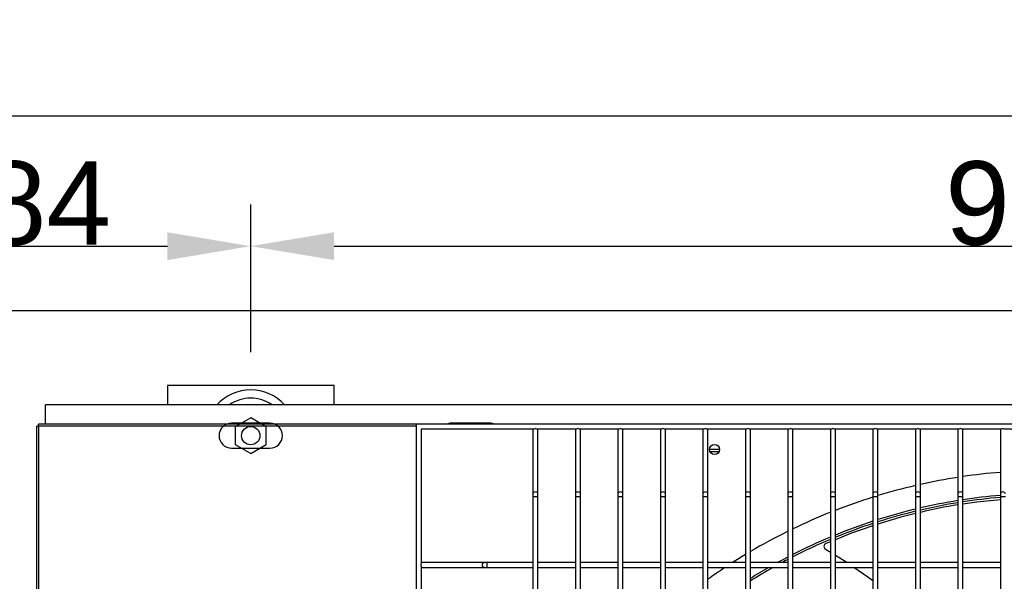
# Model space of a CAD drawing. Extents: x -90708 to 277869, y -117 to 207445.
# Tile 94 of 233: x -85348 to -84757, y 132142 to 132479. Entities that reach past the tile are written whole.
import ezdxf

# ---------------------------------------------------------------- set-up
doc = ezdxf.new("R2010")
doc.units = 0
doc.header["$MEASUREMENT"] = 0
doc.header["$PDMODE"] = 3
doc.header["$PDSIZE"] = 0.005
doc.layers.get('Defpoints').update_dxf_attribs({"linetype": 'CONTINUOUS'})
for name, color, linetype in [('ARQ - EQUIPO CONDENSADORA', 40, 'CONTINUOUS'), ('ARQ-DETALHES', 7, 'CONTINUOUS'), ('ARQ-TEXTO4', 4, 'CONTINUOUS')]:
    doc.layers.add(name, color=color, linetype=linetype)
doc.layers.add('ARQ-COTAS', color=20, linetype='CONTINUOUS', lineweight=18)
doc.styles.add('ARIAL', font='arial.ttf')
doc.dimstyles.new('COTA-50', dxfattribs={"dimscale": 0, "dimtxt": 50, "dimasz": 50, "dimexe": 25, "dimexo": 50, "dimgap": 0.04, "dimtad": 1, "dimdec": 0, "dimzin": 9, "dimdsep": 46, "dimtxsty": 'ARIAL', "dimcen": 1, "dimdle": 75, "dimclrd": 256, "dimclre": 256, "dimclrt": 2, "dimaunit": 1, "dimadec": 0, "dimazin": 0, "dimtfac": 2, "dimtdec": 0, "dimtmove": 2, "dimatfit": 0, "dimfxl": 0.05, "dimtolj": 1, "dimtzin": 4, "dimarcsym": 0})

# ---------------------------------------------------------------- blocks, each defined once
blk = doc.blocks.new('*D1182')
at = {"layer": 'ARQ-COTAS', "lineweight": -2, "transparency": 16777216}
for p, q in [((-87592.37, 132329.77), (-87592.37, 132446.57)), ((-84077.37, 132329.77), (-84077.37, 132446.57)), ((-87542.37, 132421.57), (-84127.37, 132421.57))]:
    blk.add_line(p, q, dxfattribs=at)
at = {"layer": 'ARQ-COTAS', "transparency": 16777216}
for points in [[(-87542.37, 132429.9), (-87542.37, 132413.24), (-87592.37, 132421.57)], [(-84127.37, 132429.9), (-84127.37, 132413.24), (-84077.37, 132421.57)]]:
    blk.add_solid(points, dxfattribs=at)
at = {"layer": 'Defpoints', "color": 0, "transparency": 16777216}
for p in [(-84077.37, 132421.57), (-87592.37, 132279.77), (-84077.37, 132279.77)]:
    blk.add_point(p, dxfattribs=at)
at = {"layer": 'ARQ-COTAS', "color": 2, "transparency": 16777216, "insert": (-85834.87, 132447.16), "char_height": 50, "attachment_point": 5, "style": 'ARIAL'}
blk.add_mtext('\\A1;3515', dxfattribs=at)
blk = doc.blocks.new('*D1185')
at = {"layer": 'ARQ-COTAS', "lineweight": -2, "transparency": 16777216}
for p, q in [((-85493.72, 132279.77), (-85493.72, 132368.43)), ((-85209.67, 132279.77), (-85209.67, 132368.43)), ((-85443.72, 132343.43), (-85259.67, 132343.43))]:
    blk.add_line(p, q, dxfattribs=at)
at = {"layer": 'ARQ-COTAS', "transparency": 16777216}
for points in [[(-85443.72, 132351.76), (-85443.72, 132335.09), (-85493.72, 132343.43)], [(-85259.67, 132351.76), (-85259.67, 132335.09), (-85209.67, 132343.43)]]:
    blk.add_solid(points, dxfattribs=at)
at = {"layer": 'Defpoints', "color": 0, "transparency": 16777216}
for p in [(-85209.67, 132343.43), (-85493.72, 132229.77), (-85209.67, 132229.77)]:
    blk.add_point(p, dxfattribs=at)
at = {"layer": 'ARQ-COTAS', "color": 2, "transparency": 16777216, "insert": (-85351.7, 132368.99), "char_height": 50, "attachment_point": 5, "style": 'ARIAL'}
blk.add_mtext('\\A1;284', dxfattribs=at)
blk = doc.blocks.new('*D1188')
at = {"layer": 'ARQ-COTAS', "lineweight": -2, "transparency": 16777216}
for p, q in [((-85209.67, 132279.77), (-85209.67, 132368.43)), ((-84259.72, 132279.77), (-84259.72, 132368.43)), ((-85159.67, 132343.43), (-84309.72, 132343.43))]:
    blk.add_line(p, q, dxfattribs=at)
at = {"layer": 'ARQ-COTAS', "transparency": 16777216}
for points in [[(-85159.67, 132351.76), (-85159.67, 132335.09), (-85209.67, 132343.43)], [(-84309.72, 132351.76), (-84309.72, 132335.09), (-84259.72, 132343.43)]]:
    blk.add_solid(points, dxfattribs=at)
at = {"layer": 'Defpoints', "color": 0, "transparency": 16777216}
for p in [(-84259.72, 132343.43), (-85209.67, 132229.77), (-84259.72, 132229.77)]:
    blk.add_point(p, dxfattribs=at)
at = {"layer": 'ARQ-COTAS', "color": 2, "transparency": 16777216, "insert": (-84734.7, 132368.99), "char_height": 50, "attachment_point": 5, "style": 'ARIAL'}
blk.add_mtext('\\A1;950', dxfattribs=at)

msp = doc.modelspace()

# ---------------------------------------------------------------- linework, layer by layer
at = {"layer": 'ARQ - EQUIPO CONDENSADORA', "linetype": 'Continuous'}
for p, q in [((-84130.723, 132248.321), (-85332.823, 132248.321)), ((-85332.823, 132236.659), (-85332.823, 132248.321)), ((-85338.322, 132235.408), (-85338.322, 131481.41)), ((-85338.322, 132235.408), (-85337.072, 132235.408)), ((-85110.322, 132236.659), (-85337.072, 132236.659)), ((-85337.072, 132235.408), (-85337.072, 132236.659)), ((-85337.072, 132235.408), (-85337.072, 132235.408)), ((-85337.072, 132235.408), (-85337.071, 131481.41)), ((-85110.322, 132235.408), (-85337.072, 132235.408)), ((-85198.174, 132237.271), (-85221.174, 132237.271)), ((-85110.322, 132236.659), (-85110.322, 131480.659)), ((-84354.322, 132236.659), (-85110.322, 132236.659)), ((-85039.671, 132233.659), (-85107.322, 132233.659)), ((-85107.322, 132233.659), (-85107.322, 132153.008)), ((-85066.223, 132237.271), (-85089.223, 132237.271)), ((-85040.322, 132233.659), (-85040.322, 132233.159)), ((-85040.322, 132233.159), (-85040.322, 132194.786)), ((-85014.171, 132233.659), (-85037.972, 132233.659)), ((-85037.322, 132233.159), (-85037.322, 132233.659)), ((-85037.322, 132194.786), (-85037.322, 132233.159)), ((-85014.822, 132233.659), (-85014.822, 132233.159)), ((-85014.822, 132233.159), (-85014.822, 132194.786)), ((-84988.671, 132233.659), (-85012.472, 132233.659)), ((-85011.822, 132233.159), (-85011.822, 132233.659)), ((-85011.822, 132194.786), (-85011.822, 132233.159)), ((-84989.322, 132233.659), (-84989.322, 132233.159)), ((-84989.322, 132233.159), (-84989.322, 132194.786)), ((-84963.171, 132233.659), (-84986.972, 132233.659)), ((-84986.322, 132233.159), (-84986.322, 132233.659)), ((-84986.322, 132194.786), (-84986.322, 132233.159)), ((-84963.822, 132233.659), (-84963.822, 132233.159)), ((-84963.822, 132233.159), (-84963.822, 132194.786)), ((-84937.671, 132233.659), (-84961.472, 132233.659)), ((-84960.822, 132233.159), (-84960.822, 132233.659)), ((-84960.822, 132194.786), (-84960.822, 132233.159)), ((-84938.322, 132233.659), (-84938.322, 132233.159)), ((-84938.322, 132233.159), (-84938.322, 132194.786)), ((-84912.171, 132233.659), (-84935.972, 132233.659)), ((-84935.322, 132233.159), (-84935.322, 132233.659)), ((-84935.322, 132194.786), (-84935.322, 132233.159)), ((-84912.822, 132233.659), (-84912.822, 132233.159)), ((-84912.822, 132233.159), (-84912.822, 132194.786)), ((-84886.671, 132233.659), (-84910.472, 132233.659)), ((-84909.822, 132233.159), (-84909.822, 132233.659)), ((-84909.822, 132194.786), (-84909.822, 132233.159)), ((-84887.322, 132233.659), (-84887.322, 132233.159)), ((-84887.322, 132233.159), (-84887.322, 132194.786)), ((-84861.171, 132233.659), (-84884.972, 132233.659)), ((-84884.322, 132233.159), (-84884.322, 132233.659)), ((-84884.322, 132194.786), (-84884.322, 132233.159)), ((-84861.822, 132233.659), (-84861.822, 132233.159)), ((-84861.822, 132233.159), (-84861.822, 132194.786)), ((-84835.671, 132233.659), (-84859.472, 132233.659)), ((-84858.822, 132233.159), (-84858.822, 132233.659)), ((-84858.822, 132194.786), (-84858.822, 132233.159)), ((-84836.322, 132233.659), (-84836.322, 132233.159)), ((-84836.322, 132233.159), (-84836.322, 132194.786)), ((-84810.171, 132233.659), (-84833.972, 132233.659)), ((-84833.322, 132233.159), (-84833.322, 132233.659)), ((-84833.322, 132194.786), (-84833.322, 132233.159)), ((-84810.822, 132233.659), (-84810.822, 132233.159)), ((-84810.822, 132233.159), (-84810.822, 132194.786)), ((-84784.671, 132233.659), (-84808.472, 132233.659)), ((-84807.822, 132233.159), (-84807.822, 132233.659)), ((-84807.822, 132194.786), (-84807.822, 132233.159)), ((-84785.322, 132233.659), (-84785.322, 132233.159)), ((-84785.322, 132233.159), (-84785.322, 132194.786)), ((-84759.171, 132233.659), (-84782.972, 132233.659)), ((-84782.322, 132233.159), (-84782.322, 132233.659)), ((-84782.322, 132194.786), (-84782.322, 132233.159)), ((-84759.822, 132233.659), (-84759.822, 132233.159)), ((-84759.822, 132233.159), (-84759.822, 132194.786)), ((-84733.671, 132233.659), (-84757.472, 132233.659)), ((-85221.174, 132222.271), (-85198.174, 132222.271)), ((-84928.324, 132221.369), (-84934.321, 132221.369)), ((-84928.639, 132220.118), (-84934.007, 132220.118)), ((-85040.322, 132194.786), (-85040.322, 132193.109)), ((-85040.322, 132193.109), (-85040.322, 132152.159)), ((-85038.822, 132193.109), (-85040.322, 132193.109)), ((-85037.322, 132193.109), (-85038.822, 132193.109)), ((-85037.322, 132193.109), (-85037.322, 132194.786)), ((-85037.322, 132152.158), (-85037.322, 132193.109)), ((-85014.822, 132194.786), (-85014.822, 132193.109)), ((-85014.822, 132193.109), (-85014.822, 132152.159)), ((-85013.322, 132193.109), (-85014.822, 132193.109)), ((-85011.822, 132193.109), (-85013.322, 132193.109)), ((-85011.822, 132193.109), (-85011.822, 132194.786)), ((-85011.822, 132152.158), (-85011.822, 132193.109)), ((-84989.322, 132194.786), (-84989.322, 132193.109)), ((-84989.322, 132193.109), (-84989.322, 132152.159)), ((-84987.822, 132193.109), (-84989.322, 132193.109)), ((-84986.322, 132193.109), (-84987.822, 132193.109)), ((-84986.322, 132193.109), (-84986.322, 132194.786)), ((-84986.322, 132152.158), (-84986.322, 132193.109)), ((-84963.822, 132194.786), (-84963.822, 132193.109)), ((-84963.822, 132193.109), (-84963.822, 132152.159)), ((-84962.322, 132193.109), (-84963.822, 132193.109)), ((-84960.822, 132193.109), (-84962.322, 132193.109)), ((-84960.822, 132193.109), (-84960.822, 132194.786)), ((-84960.822, 132152.158), (-84960.822, 132193.109)), ((-84938.322, 132194.786), (-84938.322, 132193.109)), ((-84938.322, 132193.109), (-84938.322, 132152.159)), ((-84936.822, 132193.109), (-84938.322, 132193.109)), ((-84935.322, 132193.109), (-84936.822, 132193.109)), ((-84935.322, 132193.109), (-84935.322, 132194.786)), ((-84935.322, 132152.158), (-84935.322, 132193.109)), ((-84912.822, 132194.786), (-84912.822, 132193.109)), ((-84912.822, 132193.109), (-84912.822, 132152.159)), ((-84911.322, 132193.109), (-84912.822, 132193.109)), ((-84909.822, 132193.109), (-84911.322, 132193.109)), ((-84909.822, 132193.109), (-84909.822, 132194.786)), ((-84909.822, 132152.158), (-84909.822, 132193.109)), ((-84887.322, 132194.786), (-84887.322, 132193.109)), ((-84887.322, 132193.109), (-84887.322, 132152.159)), ((-84885.822, 132193.109), (-84887.322, 132193.109)), ((-84884.322, 132193.109), (-84885.822, 132193.109)), ((-84884.322, 132193.109), (-84884.322, 132194.786)), ((-84884.322, 132152.158), (-84884.322, 132193.109)), ((-84861.822, 132194.786), (-84861.822, 132193.109)), ((-84861.822, 132193.109), (-84861.822, 132152.159)), ((-84860.322, 132193.109), (-84861.822, 132193.109)), ((-84858.822, 132193.109), (-84860.322, 132193.109)), ((-84858.822, 132193.109), (-84858.822, 132194.786)), ((-84858.822, 132152.158), (-84858.822, 132193.109)), ((-84836.322, 132194.786), (-84836.322, 132193.109)), ((-84836.322, 132193.109), (-84836.322, 132152.159)), ((-84834.822, 132193.109), (-84836.322, 132193.109)), ((-84833.322, 132193.109), (-84834.822, 132193.109)), ((-84833.322, 132193.109), (-84833.322, 132194.786)), ((-84833.322, 132152.158), (-84833.322, 132193.109)), ((-84810.822, 132194.786), (-84810.822, 132193.109)), ((-84810.822, 132193.109), (-84810.822, 132152.159)), ((-84809.322, 132193.109), (-84810.822, 132193.109)), ((-84807.822, 132193.109), (-84809.322, 132193.109)), ((-84807.822, 132193.109), (-84807.822, 132194.786)), ((-84807.822, 132152.158), (-84807.822, 132193.109)), ((-84785.322, 132194.786), (-84785.322, 132193.109)), ((-84785.322, 132193.109), (-84785.322, 132152.159)), ((-84783.822, 132193.109), (-84785.322, 132193.109)), ((-84782.322, 132193.109), (-84783.822, 132193.109)), ((-84782.322, 132193.109), (-84782.322, 132194.786)), ((-84782.322, 132152.158), (-84782.322, 132193.109)), ((-84759.822, 132194.786), (-84759.822, 132193.109)), ((-84759.822, 132193.109), (-84759.822, 132152.159)), ((-84758.322, 132193.109), (-84759.822, 132193.109)), ((-84756.822, 132193.109), (-84758.322, 132193.109)), ((-84861.822, 132159.709), (-84864.704, 132161.494)), ((-84861.822, 132166.136), (-84864.488, 132165.055)), ((-84852.052, 132153.659), (-84858.822, 132157.851)), ((-85106.822, 132153.659), (-85107.322, 132153.659)), ((-85107.322, 132151.309), (-85107.322, 132128.008)), ((-85107.322, 132150.659), (-85106.822, 132150.659)), ((-85069.423, 132153.659), (-85106.822, 132153.659)), ((-85106.822, 132150.659), (-85069.423, 132150.659)), ((-85067.745, 132153.659), (-85069.423, 132153.659)), ((-85069.423, 132150.659), (-85067.745, 132150.659)), ((-85040.322, 132153.659), (-85067.745, 132153.659)), ((-85067.745, 132150.659), (-85067.745, 132153.659)), ((-85067.745, 132150.659), (-85040.322, 132150.659)), ((-85040.322, 132152.159), (-85040.322, 132127.159)), ((-85014.822, 132153.659), (-85037.322, 132153.659)), ((-85037.322, 132127.158), (-85037.322, 132152.158)), ((-85037.322, 132150.659), (-85014.822, 132150.659)), ((-85014.822, 132152.159), (-85014.822, 132127.159)), ((-84989.322, 132153.659), (-85011.822, 132153.659)), ((-85011.822, 132127.158), (-85011.822, 132152.158)), ((-85011.822, 132150.659), (-84989.322, 132150.659)), ((-84989.322, 132152.159), (-84989.322, 132127.159)), ((-84963.822, 132153.659), (-84986.322, 132153.659)), ((-84986.322, 132127.158), (-84986.322, 132152.158)), ((-84986.322, 132150.659), (-84963.822, 132150.659)), ((-84963.822, 132152.159), (-84963.822, 132127.159)), ((-84938.322, 132153.659), (-84960.822, 132153.659)), ((-84960.822, 132127.158), (-84960.822, 132152.158)), ((-84960.822, 132150.659), (-84938.322, 132150.659)), ((-84938.322, 132152.159), (-84938.322, 132127.159)), ((-84912.822, 132153.659), (-84935.322, 132153.659)), ((-84935.322, 132127.158), (-84935.322, 132152.158)), ((-84935.322, 132150.659), (-84912.822, 132150.659)), ((-84912.822, 132152.159), (-84912.822, 132127.159)), ((-84887.322, 132153.659), (-84909.822, 132153.659)), ((-84909.822, 132127.158), (-84909.822, 132152.158)), ((-84909.822, 132150.659), (-84887.322, 132150.659)), ((-84887.322, 132152.159), (-84887.322, 132127.159)), ((-84861.822, 132153.659), (-84884.322, 132153.659)), ((-84884.322, 132127.158), (-84884.322, 132152.158)), ((-84884.322, 132150.659), (-84861.822, 132150.659)), ((-84861.822, 132152.159), (-84861.822, 132127.159)), ((-84836.322, 132153.659), (-84858.822, 132153.659)), ((-84858.822, 132127.158), (-84858.822, 132152.158)), ((-84858.822, 132150.659), (-84836.322, 132150.659)), ((-84836.322, 132152.159), (-84836.322, 132127.159)), ((-84810.822, 132153.659), (-84833.322, 132153.659)), ((-84833.322, 132127.158), (-84833.322, 132152.158)), ((-84833.322, 132150.659), (-84810.822, 132150.659)), ((-84810.822, 132152.159), (-84810.822, 132127.159)), ((-84785.322, 132153.659), (-84807.822, 132153.659)), ((-84807.822, 132127.158), (-84807.822, 132152.158)), ((-84807.822, 132150.659), (-84785.322, 132150.659)), ((-84785.322, 132152.159), (-84785.322, 132127.159)), ((-84759.822, 132153.659), (-84782.322, 132153.659)), ((-84782.322, 132127.158), (-84782.322, 132152.158)), ((-84782.322, 132150.659), (-84759.822, 132150.659)), ((-84759.822, 132152.159), (-84759.822, 132127.159))]:
    msp.add_line(p, q, dxfattribs=at)
at = {"layer": 'ARQ - EQUIPO CONDENSADORA', "linetype": 'Continuous', "flags": 128}
for points in [[(-85038.822, 132196.044), (-85039.396, 132195.948), (-85039.882, 132195.675), (-85040.207, 132195.267), (-85040.322, 132194.786)], [(-85037.322, 132194.786), (-85037.436, 132195.267), (-85037.761, 132195.675), (-85038.248, 132195.948), (-85038.822, 132196.044)], [(-85013.322, 132196.044), (-85013.896, 132195.948), (-85014.382, 132195.675), (-85014.707, 132195.267), (-85014.822, 132194.786)], [(-85011.822, 132194.786), (-85011.936, 132195.267), (-85012.261, 132195.675), (-85012.748, 132195.948), (-85013.322, 132196.044)], [(-84987.822, 132196.044), (-84988.396, 132195.948), (-84988.882, 132195.675), (-84989.207, 132195.267), (-84989.322, 132194.786)], [(-84986.322, 132194.786), (-84986.436, 132195.267), (-84986.761, 132195.675), (-84987.248, 132195.948), (-84987.822, 132196.044)], [(-84962.322, 132196.044), (-84962.896, 132195.948), (-84963.382, 132195.675), (-84963.707, 132195.267), (-84963.822, 132194.786)], [(-84960.822, 132194.786), (-84960.936, 132195.267), (-84961.261, 132195.675), (-84961.748, 132195.948), (-84962.322, 132196.044)], [(-84936.822, 132196.044), (-84937.396, 132195.948), (-84937.882, 132195.675), (-84938.207, 132195.267), (-84938.322, 132194.786)], [(-84935.322, 132194.786), (-84935.436, 132195.267), (-84935.761, 132195.675), (-84936.248, 132195.948), (-84936.822, 132196.044)], [(-84911.322, 132196.044), (-84911.896, 132195.948), (-84912.382, 132195.675), (-84912.707, 132195.267), (-84912.822, 132194.786)], [(-84909.822, 132194.786), (-84909.936, 132195.267), (-84910.261, 132195.675), (-84910.748, 132195.948), (-84911.322, 132196.044)], [(-84885.822, 132196.044), (-84886.396, 132195.948), (-84886.882, 132195.675), (-84887.207, 132195.267), (-84887.322, 132194.786)], [(-84884.322, 132194.786), (-84884.436, 132195.267), (-84884.761, 132195.675), (-84885.248, 132195.948), (-84885.822, 132196.044)], [(-84860.322, 132196.044), (-84860.896, 132195.948), (-84861.382, 132195.675), (-84861.707, 132195.267), (-84861.822, 132194.786)], [(-84858.822, 132194.786), (-84858.936, 132195.267), (-84859.261, 132195.675), (-84859.748, 132195.948), (-84860.322, 132196.044)], [(-84834.822, 132196.044), (-84835.396, 132195.948), (-84835.882, 132195.675), (-84836.207, 132195.267), (-84836.322, 132194.786)], [(-84833.322, 132194.786), (-84833.436, 132195.267), (-84833.761, 132195.675), (-84834.248, 132195.948), (-84834.822, 132196.044)], [(-84809.322, 132196.044), (-84809.896, 132195.948), (-84810.382, 132195.675), (-84810.707, 132195.267), (-84810.822, 132194.786)], [(-84807.822, 132194.786), (-84807.936, 132195.267), (-84808.261, 132195.675), (-84808.748, 132195.948), (-84809.322, 132196.044)], [(-84783.822, 132196.044), (-84784.396, 132195.948), (-84784.882, 132195.675), (-84785.207, 132195.267), (-84785.322, 132194.786)], [(-84782.322, 132194.786), (-84782.436, 132195.267), (-84782.761, 132195.675), (-84783.248, 132195.948), (-84783.822, 132196.044)], [(-84759.822, 132191.306), (-84774.05, 132189.924), (-84782.322, 132188.665)], [(-84758.322, 132196.044), (-84758.896, 132195.948), (-84759.382, 132195.675), (-84759.707, 132195.267), (-84759.822, 132194.786)], [(-84756.822, 132194.786), (-84756.936, 132195.267), (-84757.261, 132195.675), (-84757.748, 132195.948), (-84758.322, 132196.044)], [(-84810.822, 132183), (-84819.565, 132180.829), (-84833.322, 132176.72)], [(-84836.322, 132175.742), (-84849.748, 132171.029), (-84858.822, 132167.352)], [(-85069.423, 132150.659), (-85069.904, 132150.773), (-85070.312, 132151.098), (-85070.585, 132151.585), (-85070.681, 132152.159), (-85070.585, 132152.733), (-85070.312, 132153.22), (-85069.904, 132153.545), (-85069.423, 132153.659)], [(-84836.322, 132142.577), (-84839.429, 132144.958), (-84847.686, 132150.659)]]:
    msp.add_lwpolyline(points, dxfattribs=at)
at = {"layer": 'ARQ - EQUIPO CONDENSADORA', "linetype": 'Continuous'}
msp.add_circle((-84931.323, 132221.458), 3, dxfattribs=at)
for centre, radius, start, end in [((-85221.174, 132229.771), 7.5, 90, 270), ((-85198.174, 132229.771), 7.5, 270, 90), ((-85089.223, 132229.771), 7.5, 90, 113.306718), ((-85066.223, 132229.771), 7.5, 66.693282, 90), ((-85039.698, 132233.115), 0.625, 119.493503, 175.928604), ((-85038.822, 132232.669), 1.305, 49.375108, 130.624892), ((-85037.946, 132233.115), 0.625, 4.071394, 60.506496), ((-85014.198, 132233.115), 0.625, 119.493505, 175.928607), ((-85013.322, 132232.669), 1.305, 49.375108, 130.624892), ((-85012.446, 132233.115), 0.625, 4.071394, 60.506495), ((-84988.698, 132233.115), 0.625, 119.493504, 175.928604), ((-84987.822, 132232.669), 1.305, 49.375108, 130.624892), ((-84986.946, 132233.115), 0.625, 4.071394, 60.506497), ((-84963.198, 132233.115), 0.625, 119.493504, 175.928607), ((-84962.322, 132232.669), 1.305, 49.375108, 130.624892), ((-84961.446, 132233.115), 0.625, 4.071396, 60.506495), ((-84937.698, 132233.115), 0.625, 119.493504, 175.928607), ((-84936.822, 132232.669), 1.305, 49.375108, 130.624892), ((-84935.946, 132233.115), 0.625, 4.071398, 60.506495), ((-84912.198, 132233.115), 0.625, 119.493504, 175.928608), ((-84911.322, 132232.669), 1.305, 49.375108, 130.624892), ((-84910.446, 132233.115), 0.625, 4.071392, 60.506496), ((-84886.698, 132233.115), 0.625, 119.493505, 175.928603), ((-84885.822, 132232.669), 1.305, 49.375108, 130.624892), ((-84884.946, 132233.115), 0.625, 4.071395, 60.506496), ((-84861.198, 132233.115), 0.625, 119.493505, 175.928606), ((-84860.322, 132232.669), 1.305, 49.375108, 130.624892), ((-84859.446, 132233.115), 0.625, 4.071396, 60.506496), ((-84835.698, 132233.115), 0.625, 119.493504, 175.928602), ((-84834.822, 132232.669), 1.305, 49.375108, 130.624892), ((-84833.946, 132233.115), 0.625, 4.071399, 60.506496), ((-84810.198, 132233.115), 0.625, 119.493504, 175.928604), ((-84809.322, 132232.669), 1.305, 49.375108, 130.624892), ((-84808.446, 132233.115), 0.625, 4.071393, 60.506495), ((-84784.698, 132233.115), 0.625, 119.493504, 175.928606), ((-84783.822, 132232.669), 1.305, 49.375108, 130.624892), ((-84782.946, 132233.115), 0.625, 4.071396, 60.506495), ((-84759.198, 132233.115), 0.625, 119.493504, 175.928608), ((-84758.322, 132232.669), 1.305, 49.375108, 130.624892), ((-84731.323, 131857.66), 351.25, 98.843369, 102.579306), ((-84731.323, 131857.66), 351.25, 94.653863, 98.348449), ((-84731.323, 131857.66), 351.25, 103.081198, 106.881223), ((-84731.323, 131857.66), 351.25, 107.39332, 111.283719), ((-84731.323, 131857.66), 337.5, 99.206724, 103.100729), ((-84731.323, 131857.66), 337.5, 94.843909, 98.691151), ((-84731.323, 131857.66), 336.25, 94.861959, 98.723711), ((-84731.323, 131857.66), 337.5, 103.624198, 107.590946), ((-84731.323, 131857.66), 336.25, 99.241249, 103.150303), ((-84756.592, 131984.475), 205.749, 98.026622, 104.417733), ((-84731.323, 131857.66), 351.25, 111.809847, 115.822482), ((-84731.323, 131857.66), 336.25, 103.675828, 107.658488), ((-84731.323, 131857.66), 337.5, 108.126025, 112.195918), ((-84731.323, 131857.66), 336.25, 108.195764, 112.282849), ((-84731.323, 131857.66), 351.25, 116.367387, 120.542823), ((-84731.323, 131857.66), 337.5, 112.747064, 116.957559), ((-84731.323, 131857.66), 336.25, 112.836397, 117.065939), ((-84863.693, 132163.22), 2, 113.42257, 239.658837), ((-84731.323, 131857.66), 351.25, 121.112701, 122.57347), ((-84731.323, 131857.66), 337.5, 117.530405, 118.713371), ((-84731.323, 131857.66), 336.25, 117.641484, 118.3221), ((-85106.331, 132152.159), 1.305, 139.375108, 220.624892), ((-85106.777, 132153.035), 0.625, 94.071392, 150.506496), ((-85106.777, 132151.283), 0.625, 209.493504, 265.928607), ((-84731.323, 131857.66), 351.25, 123.471439, 125.505427), ((-84731.323, 131857.66), 337.5, 119.756192, 121.930212), ((-84731.323, 131857.66), 336.25, 119.381474, 122.063042)]:
    msp.add_arc(centre, radius, start, end, dxfattribs=at)
at = {"layer": 'ARQ-DETALHES'}
msp.add_line((-87592.372, 132304.771), (-84077.37, 132304.771), dxfattribs=at)
at = {"layer": 'ARQ-TEXTO4'}
msp.add_line((-85159.674, 132248.321), (-85159.674, 132259.771), dxfattribs=at)
msp.add_lwpolyline([(-85159.674, 132248.321), (-85159.674, 132259.771), (-85259.674, 132259.771), (-85259.674, 132248.321)], dxfattribs=at)
msp.add_lwpolyline([(-85209.674, 132240.508), (-85218.973, 132235.14), (-85218.973, 132224.402), (-85209.674, 132219.033), (-85200.375, 132224.402), (-85200.375, 132235.14)], close=True, dxfattribs=at)
msp.add_circle((-85209.674, 132229.771), 5.5, dxfattribs=at)
for radius, start, end in [(27.5, 42.418862, 137.581138), (22.5, 55.532207, 124.467793)]:
    msp.add_arc((-85209.674, 132229.771), radius, start, end, dxfattribs=at)

# ---------------------------------------------------------------- dimensions: what is measured, and where the dimension line sits
at = {"layer": 'ARQ-COTAS'}
for base, p1, p2, picture, middle in [((-84077.37, 132421.57), (-87592.372, 132279.771), (-84077.37, 132279.771), '*D1182', (-85834.871, 132447.155)), ((-85209.674, 132343.425), (-85493.723, 132229.771), (-85209.674, 132229.771), '*D1185', (-85351.698, 132368.994)), ((-84259.723, 132343.425), (-85209.674, 132229.771), (-84259.723, 132229.771), '*D1188', (-84734.698, 132368.994))]:
    dim = msp.add_linear_dim(base=base, p1=p1, p2=p2, dimstyle='COTA-50', override={"dimscale": 1}, dxfattribs=at)
    dim.commit()
    dim.dimension.update_dxf_attribs({"geometry": picture, "text_midpoint": middle})

doc.saveas('drawing.dxf')
